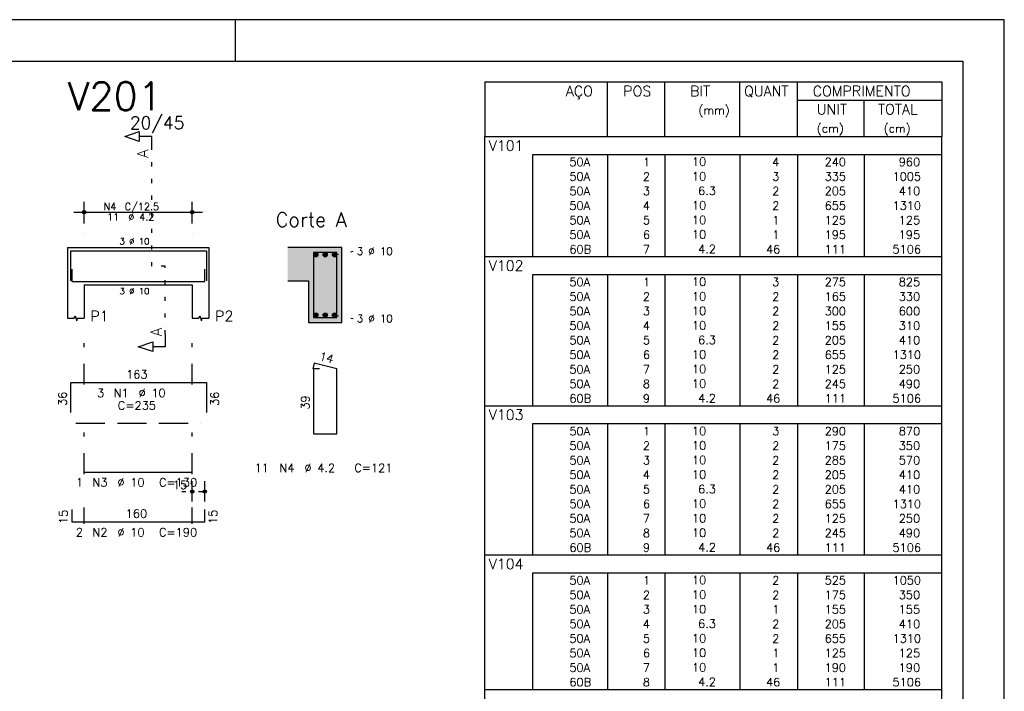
# Model space of a CAD drawing. Extents: x 0 to 84.1, y 0 to 59.4.
# Tile 10 of 10: x 60.4 to 84.1, y 43.2 to 59.4. Entities that reach past the tile are written whole.
import ezdxf

# ---------------------------------------------------------------- set-up
doc = ezdxf.new("R2010")
doc.units = 0
doc.header["$MEASUREMENT"] = 0
for name, pattern in [('ESTILO_TQS_0001', [1, 0.7, -0.3]), ('ESTILO_TQS_0002', [0.4, 0.1, -0.3]), ('ESTILO_TQS_0003', [1.5, 0.5, -0.4, 0.1, -0.5])]:
    doc.linetypes.add(name, pattern=pattern)
for name, color, linetype in [('1', 1, 'CONTINUOUS'), ('2', 2, 'CONTINUOUS'), ('4', 4, 'CONTINUOUS'), ('6', 6, 'CONTINUOUS'), ('7', 7, 'CONTINUOUS'), ('9', 9, 'CONTINUOUS')]:
    doc.layers.add(name, color=color, linetype=linetype)
doc.styles.get("Standard").update_dxf_attribs({"font": 'ROMANS.SHX'})

msp = doc.modelspace()

# ---------------------------------------------------------------- linework, layer by layer
at = {"layer": '1', "linetype": 'ESTILO_TQS_0002'}
for p, q in [((63.585, 53.47), (63.585, 56.29)), ((67.985, 53.745), (68.43, 53.83)), ((63.91, 53.47), (63.585, 53.47)), ((63.91, 51.835), (63.91, 53.47)), ((67.985, 52.295), (68.43, 52.21)), ((64.31, 48.05), (65.11, 48.05))]:
    msp.add_line(p, q, dxfattribs=at)
at = {"layer": '1', "linetype": 'ESTILO_TQS_0001'}
msp.add_line((61.76, 49.695), (64.76, 49.695), dxfattribs=at)
at = {"layer": '1', "linetype": 'Continuous'}
for centre in [(67.535, 53.745), (67.76, 53.745), (67.985, 53.745), (67.535, 52.295), (67.76, 52.295), (67.985, 52.295)]:
    msp.add_circle(centre, 0.05, dxfattribs=at)
at = {"layer": '2', "linetype": 'Continuous'}
for p, q in [((84.100006, 59.400002), (0, 59.400002)), ((65.600006, 58.400002), (65.600006, 59.400002)), ((84.100006, 0), (84.100006, 59.400002)), ((71.6, 57.902507), (71.6, 56.590007)), ((71.6, 57.902507), (82.6, 57.902507)), ((74.55, 56.590007), (74.55, 57.902507)), ((75.93, 56.590007), (75.93, 57.902507)), ((77.74, 56.590007), (77.74, 57.902507)), ((79.12, 56.590007), (79.12, 57.902507)), ((82.6, 57.902507), (82.6, 56.590007)), ((79.12, 57.465007), (82.6, 57.465007)), ((80.73, 56.590007), (80.73, 57.465007)), ((71.6, 56.590007), (82.6, 56.590007)), ((71.6, 56.152507), (71.6, 56.590007)), ((71.6, 56.590007), (82.6, 56.590007)), ((82.6, 56.152507), (82.6, 56.590007)), ((71.6, 55.802507), (71.6, 56.152507)), ((82.6, 56.152507), (72.75, 56.152507)), ((72.75, 56.152507), (72.75, 55.802507)), ((74.55, 56.152507), (74.55, 55.802507)), ((75.93, 56.152507), (75.93, 55.802507)), ((77.74, 56.152507), (77.74, 55.802507)), ((79.12, 56.152507), (79.12, 55.802507)), ((80.73, 56.152507), (80.73, 55.802507)), ((82.6, 55.802507), (82.6, 56.152507)), ((71.6, 55.452507), (71.6, 55.802507)), ((72.75, 55.802507), (72.75, 55.452507)), ((74.55, 55.802507), (74.55, 55.452507)), ((75.93, 55.802507), (75.93, 55.452507)), ((77.74, 55.802507), (77.74, 55.452507)), ((79.12, 55.802507), (79.12, 55.452507)), ((80.73, 55.802507), (80.73, 55.452507)), ((82.6, 55.452507), (82.6, 55.802507)), ((71.6, 55.102507), (71.6, 55.452507)), ((72.75, 55.452507), (72.75, 55.102507)), ((74.55, 55.452507), (74.55, 55.102507)), ((75.93, 55.452507), (75.93, 55.102507)), ((77.74, 55.452507), (77.74, 55.102507)), ((79.12, 55.452507), (79.12, 55.102507)), ((80.73, 55.452507), (80.73, 55.102507)), ((82.6, 55.102507), (82.6, 55.452507)), ((61.96, 54.5), (61.96, 55.02)), ((64.56, 54.5), (64.56, 55.02)), ((71.6, 54.752507), (71.6, 55.102507)), ((72.75, 55.102507), (72.75, 54.752507)), ((74.55, 55.102507), (74.55, 54.752507)), ((75.93, 55.102507), (75.93, 54.752507)), ((77.74, 55.102507), (77.74, 54.752507)), ((79.12, 55.102507), (79.12, 54.752507)), ((80.73, 55.102507), (80.73, 54.752507)), ((82.6, 54.752507), (82.6, 55.102507)), ((61.71, 54.77), (64.81, 54.77)), ((71.6, 54.402507), (71.6, 54.752507)), ((72.75, 54.752507), (72.75, 54.402507)), ((74.55, 54.752507), (74.55, 54.402507)), ((75.93, 54.752507), (75.93, 54.402507)), ((77.74, 54.752507), (77.74, 54.402507)), ((79.12, 54.752507), (79.12, 54.402507)), ((80.73, 54.752507), (80.73, 54.402507)), ((82.6, 54.402507), (82.6, 54.752507)), ((71.6, 54.052507), (71.6, 54.402507)), ((72.75, 54.402507), (72.75, 54.052507)), ((74.55, 54.402507), (74.55, 54.052507)), ((75.93, 54.402507), (75.93, 54.052507)), ((77.74, 54.402507), (77.74, 54.052507)), ((79.12, 54.402507), (79.12, 54.052507)), ((80.73, 54.402507), (80.73, 54.052507)), ((82.6, 54.052507), (82.6, 54.402507)), ((61.96, 54.25), (61.96, 54.25)), ((64.56, 54.25), (64.56, 54.25)), ((71.6, 53.702507), (71.6, 54.052507)), ((72.75, 54.052507), (72.75, 53.702507)), ((74.55, 54.052507), (74.55, 53.702507)), ((75.93, 54.052507), (75.93, 53.702507)), ((77.74, 54.052507), (77.74, 53.702507)), ((79.12, 54.052507), (79.12, 53.702507)), ((80.73, 54.052507), (80.73, 53.702507)), ((82.6, 53.702507), (82.6, 54.052507)), ((61.56, 53.92), (61.56, 53.02)), ((61.56, 53.92), (61.96, 53.92)), ((61.96, 53.92), (64.56, 53.92)), ((64.56, 53.92), (64.96, 53.92)), ((64.96, 53.92), (64.96, 53.02)), ((68.16, 53.92), (66.86, 53.92)), ((68.16, 52.12), (68.16, 53.92)), ((71.6, 53.265007), (71.6, 53.702507)), ((71.6, 53.702507), (82.6, 53.702507)), ((82.6, 53.265007), (82.6, 53.702507)), ((66.86, 53.12), (67.36, 53.12)), ((67.36, 53.12), (67.36, 52.12)), ((71.6, 52.915007), (71.6, 53.265007)), ((82.6, 53.265007), (72.75, 53.265007)), ((72.75, 53.265007), (72.75, 52.915007)), ((74.55, 53.265007), (74.55, 52.915007)), ((75.93, 53.265007), (75.93, 52.915007)), ((77.74, 53.265007), (77.74, 52.915007)), ((79.12, 53.265007), (79.12, 52.915007)), ((80.73, 53.265007), (80.73, 52.915007)), ((82.6, 52.915007), (82.6, 53.265007)), ((61.56, 53.02), (61.56, 52.22)), ((61.96, 53.02), (64.56, 53.02)), ((61.96, 53.02), (61.96, 52.22)), ((64.56, 53.02), (64.56, 52.22)), ((64.96, 53.02), (64.96, 52.22)), ((71.6, 52.565008), (71.6, 52.915007)), ((72.75, 52.915007), (72.75, 52.565008)), ((74.55, 52.915007), (74.55, 52.565008)), ((75.93, 52.915007), (75.93, 52.565008)), ((77.74, 52.915007), (77.74, 52.565008)), ((79.12, 52.915007), (79.12, 52.565008)), ((80.73, 52.915007), (80.73, 52.565008)), ((82.6, 52.565008), (82.6, 52.915007)), ((71.6, 52.215008), (71.6, 52.565008)), ((72.75, 52.565008), (72.75, 52.215008)), ((74.55, 52.565008), (74.55, 52.215008)), ((75.93, 52.565008), (75.93, 52.215008)), ((77.74, 52.565008), (77.74, 52.215008)), ((79.12, 52.565008), (79.12, 52.215008)), ((80.73, 52.565008), (80.73, 52.215008)), ((82.6, 52.215008), (82.6, 52.565008)), ((71.6, 51.865008), (71.6, 52.215008)), ((72.75, 52.215008), (72.75, 51.865008)), ((74.55, 52.215008), (74.55, 51.865008)), ((75.93, 52.215008), (75.93, 51.865008)), ((77.74, 52.215008), (77.74, 51.865008)), ((79.12, 52.215008), (79.12, 51.865008)), ((80.73, 52.215008), (80.73, 51.865008)), ((82.6, 51.865008), (82.6, 52.215008)), ((67.36, 52.12), (68.16, 52.12)), ((71.6, 51.515008), (71.6, 51.865008)), ((72.75, 51.865008), (72.75, 51.515008)), ((74.55, 51.865008), (74.55, 51.515008)), ((75.93, 51.865008), (75.93, 51.515008)), ((77.74, 51.865008), (77.74, 51.515008)), ((79.12, 51.865008), (79.12, 51.515008)), ((80.73, 51.865008), (80.73, 51.515008)), ((82.6, 51.515008), (82.6, 51.865008)), ((71.6, 51.165008), (71.6, 51.515008)), ((72.75, 51.515008), (72.75, 51.165008)), ((74.55, 51.515008), (74.55, 51.165008)), ((75.93, 51.515008), (75.93, 51.165008)), ((77.74, 51.515008), (77.74, 51.165008)), ((79.12, 51.515008), (79.12, 51.165008)), ((80.73, 51.515008), (80.73, 51.165008)), ((82.6, 51.165008), (82.6, 51.515008)), ((71.6, 50.815008), (71.6, 51.165008)), ((72.75, 51.165008), (72.75, 50.815008)), ((74.55, 51.165008), (74.55, 50.815008)), ((75.93, 51.165008), (75.93, 50.815008)), ((77.74, 51.165008), (77.74, 50.815008)), ((79.12, 51.165008), (79.12, 50.815008)), ((80.73, 51.165008), (80.73, 50.815008)), ((82.6, 50.815008), (82.6, 51.165008)), ((71.6, 50.465008), (71.6, 50.815008)), ((72.75, 50.815008), (72.75, 50.465008)), ((74.55, 50.815008), (74.55, 50.465008)), ((75.93, 50.815008), (75.93, 50.465008)), ((77.74, 50.815008), (77.74, 50.465008)), ((79.12, 50.815008), (79.12, 50.465008)), ((80.73, 50.815008), (80.73, 50.465008)), ((82.6, 50.465008), (82.6, 50.815008)), ((71.6, 50.115008), (71.6, 50.465008)), ((72.75, 50.465008), (72.75, 50.115008)), ((74.55, 50.465008), (74.55, 50.115008)), ((75.93, 50.465008), (75.93, 50.115008)), ((77.74, 50.465008), (77.74, 50.115008)), ((79.12, 50.465008), (79.12, 50.115008)), ((80.73, 50.465008), (80.73, 50.115008)), ((82.6, 50.115008), (82.6, 50.465008)), ((71.6, 49.677508), (71.6, 50.115008)), ((71.6, 50.115008), (82.6, 50.115008)), ((82.6, 49.677508), (82.6, 50.115008)), ((71.6, 49.327508), (71.6, 49.677508)), ((82.6, 49.677508), (72.75, 49.677508)), ((72.75, 49.677508), (72.75, 49.327508)), ((74.55, 49.677508), (74.55, 49.327508)), ((75.93, 49.677508), (75.93, 49.327508)), ((77.74, 49.677508), (77.74, 49.327508)), ((79.12, 49.677508), (79.12, 49.327508)), ((80.73, 49.677508), (80.73, 49.327508)), ((82.6, 49.327508), (82.6, 49.677508)), ((71.6, 48.977508), (71.6, 49.327508)), ((72.75, 49.327508), (72.75, 48.977508)), ((74.55, 49.327508), (74.55, 48.977508)), ((75.93, 49.327508), (75.93, 48.977508)), ((77.74, 49.327508), (77.74, 48.977508)), ((79.12, 49.327508), (79.12, 48.977508)), ((80.73, 49.327508), (80.73, 48.977508)), ((82.6, 48.977508), (82.6, 49.327508)), ((71.6, 48.627508), (71.6, 48.977508)), ((72.75, 48.977508), (72.75, 48.627508)), ((74.55, 48.977508), (74.55, 48.627508)), ((75.93, 48.977508), (75.93, 48.627508)), ((77.74, 48.977508), (77.74, 48.627508)), ((79.12, 48.977508), (79.12, 48.627508)), ((80.73, 48.977508), (80.73, 48.627508)), ((82.6, 48.627508), (82.6, 48.977508)), ((71.6, 48.277509), (71.6, 48.627508)), ((72.75, 48.627508), (72.75, 48.277509)), ((74.55, 48.627508), (74.55, 48.277509)), ((75.93, 48.627508), (75.93, 48.277509)), ((77.74, 48.627508), (77.74, 48.277509)), ((79.12, 48.627508), (79.12, 48.277509)), ((80.73, 48.627508), (80.73, 48.277509)), ((82.6, 48.277509), (82.6, 48.627508)), ((64.56, 47.81), (64.56, 48.3)), ((64.86, 47.81), (64.86, 48.3)), ((71.6, 47.927509), (71.6, 48.277509)), ((72.75, 48.277509), (72.75, 47.927509)), ((74.55, 48.277509), (74.55, 47.927509)), ((75.93, 48.277509), (75.93, 47.927509)), ((77.74, 48.277509), (77.74, 47.927509)), ((79.12, 48.277509), (79.12, 47.927509)), ((80.73, 48.277509), (80.73, 47.927509)), ((82.6, 47.927509), (82.6, 48.277509)), ((71.6, 47.577509), (71.6, 47.927509)), ((72.75, 47.927509), (72.75, 47.577509)), ((74.55, 47.927509), (74.55, 47.577509)), ((75.93, 47.927509), (75.93, 47.577509)), ((77.74, 47.927509), (77.74, 47.577509)), ((79.12, 47.927509), (79.12, 47.577509)), ((80.73, 47.927509), (80.73, 47.577509)), ((82.6, 47.577509), (82.6, 47.927509)), ((64.56, 47.71), (64.56, 47.71)), ((64.86, 47.71), (64.86, 47.71)), ((71.6, 47.227509), (71.6, 47.577509)), ((72.75, 47.577509), (72.75, 47.227509)), ((74.55, 47.577509), (74.55, 47.227509)), ((75.93, 47.577509), (75.93, 47.227509)), ((77.74, 47.577509), (77.74, 47.227509)), ((79.12, 47.577509), (79.12, 47.227509)), ((80.73, 47.577509), (80.73, 47.227509)), ((82.6, 47.227509), (82.6, 47.577509)), ((71.6, 46.877509), (71.6, 47.227509)), ((72.75, 47.227509), (72.75, 46.877509)), ((74.55, 47.227509), (74.55, 46.877509)), ((75.93, 47.227509), (75.93, 46.877509)), ((77.74, 47.227509), (77.74, 46.877509)), ((79.12, 47.227509), (79.12, 46.877509)), ((80.73, 47.227509), (80.73, 46.877509)), ((82.6, 46.877509), (82.6, 47.227509)), ((71.6, 46.527509), (71.6, 46.877509)), ((72.75, 46.877509), (72.75, 46.527509)), ((74.55, 46.877509), (74.55, 46.527509)), ((75.93, 46.877509), (75.93, 46.527509)), ((77.74, 46.877509), (77.74, 46.527509)), ((79.12, 46.877509), (79.12, 46.527509)), ((80.73, 46.877509), (80.73, 46.527509)), ((82.6, 46.527509), (82.6, 46.877509)), ((71.6, 46.090009), (71.6, 46.527509)), ((71.6, 46.527509), (82.6, 46.527509)), ((82.6, 46.090009), (82.6, 46.527509)), ((71.6, 45.740009), (71.6, 46.090009)), ((82.6, 46.090009), (72.75, 46.090009)), ((72.75, 46.090009), (72.75, 45.740009)), ((74.55, 46.090009), (74.55, 45.740009)), ((75.93, 46.090009), (75.93, 45.740009)), ((77.74, 46.090009), (77.74, 45.740009)), ((79.12, 46.090009), (79.12, 45.740009)), ((80.73, 46.090009), (80.73, 45.740009)), ((82.6, 45.740009), (82.6, 46.090009)), ((71.6, 45.390009), (71.6, 45.740009)), ((72.75, 45.740009), (72.75, 45.390009)), ((74.55, 45.740009), (74.55, 45.390009)), ((75.93, 45.740009), (75.93, 45.390009)), ((77.74, 45.740009), (77.74, 45.390009)), ((79.12, 45.740009), (79.12, 45.390009)), ((80.73, 45.740009), (80.73, 45.390009)), ((82.6, 45.390009), (82.6, 45.740009)), ((71.6, 45.040009), (71.6, 45.390009)), ((72.75, 45.390009), (72.75, 45.040009)), ((74.55, 45.390009), (74.55, 45.040009)), ((75.93, 45.390009), (75.93, 45.040009)), ((77.74, 45.390009), (77.74, 45.040009)), ((79.12, 45.390009), (79.12, 45.040009)), ((80.73, 45.390009), (80.73, 45.040009)), ((82.6, 45.040009), (82.6, 45.390009)), ((71.6, 44.690009), (71.6, 45.040009)), ((72.75, 45.040009), (72.75, 44.690009)), ((74.55, 45.040009), (74.55, 44.690009)), ((75.93, 45.040009), (75.93, 44.690009)), ((77.74, 45.040009), (77.74, 44.690009)), ((79.12, 45.040009), (79.12, 44.690009)), ((80.73, 45.040009), (80.73, 44.690009)), ((82.6, 44.690009), (82.6, 45.040009)), ((71.6, 44.34001), (71.6, 44.690009)), ((72.75, 44.690009), (72.75, 44.34001)), ((74.55, 44.690009), (74.55, 44.34001)), ((75.93, 44.690009), (75.93, 44.34001)), ((77.74, 44.690009), (77.74, 44.34001)), ((79.12, 44.690009), (79.12, 44.34001)), ((80.73, 44.690009), (80.73, 44.34001)), ((82.6, 44.34001), (82.6, 44.690009)), ((71.6, 43.99001), (71.6, 44.34001)), ((72.75, 44.34001), (72.75, 43.99001)), ((74.55, 44.34001), (74.55, 43.99001)), ((75.93, 44.34001), (75.93, 43.99001)), ((77.74, 44.34001), (77.74, 43.99001)), ((79.12, 44.34001), (79.12, 43.99001)), ((80.73, 44.34001), (80.73, 43.99001)), ((82.6, 43.99001), (82.6, 44.34001)), ((71.6, 43.64001), (71.6, 43.99001)), ((72.75, 43.99001), (72.75, 43.64001)), ((74.55, 43.99001), (74.55, 43.64001)), ((75.93, 43.99001), (75.93, 43.64001)), ((77.74, 43.99001), (77.74, 43.64001)), ((79.12, 43.99001), (79.12, 43.64001)), ((80.73, 43.99001), (80.73, 43.64001)), ((82.6, 43.64001), (82.6, 43.99001)), ((71.6, 43.29001), (71.6, 43.64001)), ((72.75, 43.64001), (72.75, 43.29001)), ((74.55, 43.64001), (74.55, 43.29001)), ((75.93, 43.64001), (75.93, 43.29001)), ((77.74, 43.64001), (77.74, 43.29001)), ((79.12, 43.64001), (79.12, 43.29001)), ((80.73, 43.64001), (80.73, 43.29001)), ((82.6, 43.29001), (82.6, 43.64001)), ((71.6, 42.85251), (71.6, 43.29001)), ((71.6, 43.29001), (82.6, 43.29001)), ((82.6, 42.85251), (82.6, 43.29001))]:
    msp.add_line(p, q, dxfattribs=at)
at = {"layer": '2', "linetype": 'ESTILO_TQS_0003'}
for p, q in [((61.96, 50.622), (61.96, 51.77)), ((64.56, 50.622), (64.56, 51.77)), ((61.96, 48.472), (61.96, 49.818)), ((64.56, 48.472), (64.56, 49.818)), ((61.96, 47.272), (61.96, 47.668)), ((64.56, 47.272), (64.56, 47.668))]:
    msp.add_line(p, q, dxfattribs=at)
at = {"layer": '2', "linetype": 'Continuous'}
for points in [[(83.100006, 1), (2.5, 1), (2.5, 58.400002), (83.100006, 58.400002), (83.100006, 1)], [(63.585, 56.29), (63.585, 56.59), (63.285, 56.59), (63.285, 56.47), (62.935, 56.59), (63.285, 56.71), (63.285, 56.59)], [(61.56, 52.22), (61.72, 52.22), (61.74, 52.28), (61.78, 52.16), (61.8, 52.22), (61.96, 52.22)], [(64.56, 52.22), (64.72, 52.22), (64.74, 52.28), (64.78, 52.16), (64.8, 52.22), (64.96, 52.22)], [(63.91, 51.835), (63.91, 51.535), (63.61, 51.535), (63.61, 51.415), (63.26, 51.535), (63.61, 51.655), (63.61, 51.535)]]:
    msp.add_lwpolyline(points, dxfattribs=at)
for centre, radius in [((61.96, 54.77), 0.041625), ((61.96, 54.77), 0.02075), ((64.56, 54.77), 0.041625), ((64.56, 54.77), 0.02075), ((64.56, 48.05), 0.04), ((64.56, 48.05), 0.02), ((64.86, 48.05), 0.04), ((64.86, 48.05), 0.02)]:
    msp.add_circle(centre, radius, dxfattribs=at)
at = {"layer": '4', "linetype": 'Continuous'}
for p, q in [((61.6396, 53.12), (61.6396, 53.84)), ((61.6396, 53.84), (64.8996, 53.84)), ((64.8996, 53.84), (64.8996, 53.12)), ((61.66, 53.4), (61.66, 53.1)), ((64.86, 53.1), (64.86, 53.4)), ((61.66, 53.1), (64.86, 53.1)), ((61.96, 53.1), (64.56, 53.1))]:
    msp.add_line(p, q, dxfattribs=at)
msp.add_lwpolyline([(67.48, 53.8), (67.48, 52.24), (68.04, 52.24), (68.04, 53.8), (67.48, 53.8)], dxfattribs=at)
at = {"layer": '6', "linetype": 'Continuous'}
for p, q in [((67.497782, 51.14), (67.462782, 51.004446)), ((67.62, 51), (67.48, 51)), ((67.48, 51), (67.48, 49.44)), ((68.04, 51), (67.497782, 51.14)), ((68.04, 49.44), (68.04, 51)), ((61.6396, 49.95), (61.6396, 50.67)), ((61.6396, 50.67), (64.8996, 50.67)), ((64.8996, 50.67), (64.8996, 49.95)), ((67.48, 49.44), (68.04, 49.44)), ((61.96, 48.52), (64.56, 48.52)), ((61.66, 47.62), (61.66, 47.32)), ((64.86, 47.32), (64.86, 47.62)), ((61.66, 47.32), (64.86, 47.32))]:
    msp.add_line(p, q, dxfattribs=at)
at = {"layer": '9', "linetype": 'Continuous'}
for points in [[(67.36, 53.12), (68.16, 53.92), (66.86, 53.92)], [(67.36, 53.12), (66.86, 53.92), (66.86, 53.12)], [(67.36, 53.12), (68.16, 52.12), (68.16, 53.92)], [(67.585, 53.745), (67.51, 53.788301), (67.488015, 53.762101)], [(67.585, 53.745), (67.543682, 53.79424), (67.51, 53.788301)], [(67.585, 53.745), (67.573302, 53.777139), (67.543682, 53.79424)], [(67.81, 53.745), (67.735, 53.788301), (67.713015, 53.762101)], [(67.81, 53.745), (67.768682, 53.79424), (67.735, 53.788301)], [(67.81, 53.745), (67.798302, 53.777139), (67.768682, 53.79424)], [(68.035, 53.745), (67.96, 53.788301), (67.938015, 53.762101)], [(68.035, 53.745), (67.993682, 53.79424), (67.96, 53.788301)], [(68.035, 53.745), (68.023302, 53.777139), (67.993682, 53.79424)], [(67.585, 53.745), (67.488015, 53.762101), (67.488015, 53.727899)], [(67.585, 53.745), (67.488015, 53.727899), (67.51, 53.701699)], [(67.585, 53.745), (67.51, 53.701699), (67.543682, 53.69576)], [(67.585, 53.745), (67.543682, 53.69576), (67.573302, 53.712861)], [(67.585, 53.745), (67.573302, 53.712861), (67.585, 53.745)], [(67.81, 53.745), (67.713015, 53.762101), (67.713015, 53.727899)], [(67.81, 53.745), (67.713015, 53.727899), (67.735, 53.701699)], [(67.81, 53.745), (67.735, 53.701699), (67.768682, 53.69576)], [(67.81, 53.745), (67.768682, 53.69576), (67.798302, 53.712861)], [(67.81, 53.745), (67.798302, 53.712861), (67.81, 53.745)], [(68.035, 53.745), (67.938015, 53.762101), (67.938015, 53.727899)], [(68.035, 53.745), (67.938015, 53.727899), (67.96, 53.701699)], [(68.035, 53.745), (67.96, 53.701699), (67.993682, 53.69576)], [(68.035, 53.745), (67.993682, 53.69576), (68.023302, 53.712861)], [(68.035, 53.745), (68.023302, 53.712861), (68.035, 53.745)], [(67.36, 53.12), (67.36, 52.12), (68.16, 52.12)], [(67.585, 52.295), (67.51, 52.338301), (67.488015, 52.312101)], [(67.585, 52.295), (67.488015, 52.312101), (67.488015, 52.277899)], [(67.585, 52.295), (67.488015, 52.277899), (67.51, 52.251699)], [(67.585, 52.295), (67.543682, 52.34424), (67.51, 52.338301)], [(67.585, 52.295), (67.51, 52.251699), (67.543682, 52.24576)], [(67.585, 52.295), (67.573302, 52.327139), (67.543682, 52.34424)], [(67.585, 52.295), (67.543682, 52.24576), (67.573302, 52.262861)], [(67.585, 52.295), (67.573302, 52.262861), (67.585, 52.295)], [(67.81, 52.295), (67.735, 52.338301), (67.713015, 52.312101)], [(67.81, 52.295), (67.713015, 52.312101), (67.713015, 52.277899)], [(67.81, 52.295), (67.713015, 52.277899), (67.735, 52.251699)], [(67.81, 52.295), (67.768682, 52.34424), (67.735, 52.338301)], [(67.81, 52.295), (67.735, 52.251699), (67.768682, 52.24576)], [(67.81, 52.295), (67.798302, 52.327139), (67.768682, 52.34424)], [(67.81, 52.295), (67.768682, 52.24576), (67.798302, 52.262861)], [(67.81, 52.295), (67.798302, 52.262861), (67.81, 52.295)], [(68.035, 52.295), (67.96, 52.338301), (67.938015, 52.312101)], [(68.035, 52.295), (67.938015, 52.312101), (67.938015, 52.277899)], [(68.035, 52.295), (67.938015, 52.277899), (67.96, 52.251699)], [(68.035, 52.295), (67.993682, 52.34424), (67.96, 52.338301)], [(68.035, 52.295), (67.96, 52.251699), (67.993682, 52.24576)], [(68.035, 52.295), (68.023302, 52.327139), (67.993682, 52.34424)], [(68.035, 52.295), (67.993682, 52.24576), (68.023302, 52.262861)], [(68.035, 52.295), (68.023302, 52.262861), (68.035, 52.295)]]:
    msp.add_solid(points, dxfattribs=at)

# ---------------------------------------------------------------- texts
at = {"layer": '2', "linetype": 'Continuous'}
for s, height, p in [('AÇO', 0.25, (73.54958, 57.558757)), ('POS', 0.25, (74.93, 57.558757)), ('BIT', 0.25, (76.54, 57.558757)), ('QUANT', 0.25, (77.836489, 57.558757)), ('COMPRIMENTO', 0.25, (79.489469, 57.558757)), ('(mm)', 0.2, (76.74, 57.121257)), ('UNIT', 0.25, (79.586854, 57.121257)), ('TOTAL', 0.25, (81.059307, 57.121257)), ('20/45', 0.3, (63.06, 56.77)), ('(cm)', 0.2, (79.586854, 56.683757)), ('(cm)', 0.2, (81.196854, 56.683757)), ('V101', 0.25, (71.695798, 56.246257)), ('     50A', 0.2, (72.889661, 55.877507)), ('  1', 0.2, (75.13, 55.877507)), ('   10  ', 0.2, (76.136543, 55.88355)), ('    4', 0.2, (77.92, 55.877507)), ('   240', 0.2, (79.33, 55.877507)), ('    960', 0.2, (80.963622, 55.877507)), ('     50A', 0.2, (72.889661, 55.527507)), ('  2', 0.2, (75.13, 55.527507)), ('   10  ', 0.2, (76.136543, 55.533551)), ('    3', 0.2, (77.92, 55.527507)), ('   335', 0.2, (79.33, 55.527507)), ('   1005', 0.2, (80.963622, 55.527507)), ('     50A', 0.2, (72.889661, 55.177507)), ('  3', 0.2, (75.13, 55.177507)), ('    6.3', 0.2, (76.136543, 55.183551)), ('    2', 0.2, (77.92, 55.177507)), ('   205', 0.2, (79.33, 55.177507)), ('    410', 0.2, (80.963622, 55.177507)), ('N4', 0.17, (62.427, 54.821)), ('C/12.5', 0.17, (62.937, 54.821)), ('     50A', 0.2, (72.889661, 54.827507)), ('  4', 0.2, (75.13, 54.827507)), ('   10  ', 0.2, (76.136543, 54.833551)), ('    2', 0.2, (77.92, 54.827507)), ('   655', 0.2, (79.33, 54.827507)), ('   1310', 0.2, (80.963622, 54.827507)), ('11', 0.17, (62.512, 54.566)), ('%%c 4.2', 0.17, (63.022, 54.566)), ('Corte A', 0.34, (66.57, 54.42)), ('     50A', 0.2, (72.889661, 54.477507)), ('  5', 0.2, (75.13, 54.477507)), ('   10  ', 0.2, (76.136543, 54.483551)), ('    1', 0.2, (77.92, 54.477507)), ('   125', 0.2, (79.33, 54.477507)), ('    125', 0.2, (80.963622, 54.477507)), ('     50A', 0.2, (72.889661, 54.127507)), ('  6', 0.2, (75.13, 54.127507)), ('   10  ', 0.2, (76.136543, 54.133551)), ('    1', 0.2, (77.92, 54.127507)), ('   195', 0.2, (79.33, 54.127507)), ('    195', 0.2, (80.963622, 54.127507)), ('3 %%c 10', 0.15, (62.81, 53.995)), ('3 %%c 10', 0.18, (68.52, 53.74)), ('     60B', 0.2, (72.889661, 53.777507)), ('  7', 0.2, (75.13, 53.777507)), ('    4.2', 0.2, (76.136543, 53.783551)), ('   46', 0.2, (77.92, 53.777507)), ('   111', 0.2, (79.33, 53.777507)), ('   5106', 0.2, (80.963622, 53.777507)), ('V102', 0.25, (71.695798, 53.358757)), ('     50A', 0.2, (72.889661, 52.990007)), ('  1', 0.2, (75.13, 52.990007)), ('   10  ', 0.2, (76.136543, 52.996051)), ('    3', 0.2, (77.92, 52.990007)), ('   275', 0.2, (79.33, 52.990007)), ('    825', 0.2, (80.963622, 52.990007)), ('3 %%c 10', 0.15, (62.81, 52.795)), ('     50A', 0.2, (72.889661, 52.640007)), ('  2', 0.2, (75.13, 52.640007)), ('   10  ', 0.2, (76.136543, 52.646051)), ('    2', 0.2, (77.92, 52.640007)), ('   165', 0.2, (79.33, 52.640007)), ('    330', 0.2, (80.963622, 52.640007)), ('P1', 0.25, (62.11, 52.145)), ('P2', 0.25, (65.11, 52.145)), ('     50A', 0.2, (72.889661, 52.290007)), ('  3', 0.2, (75.13, 52.290007)), ('   10  ', 0.2, (76.136543, 52.296051)), ('    2', 0.2, (77.92, 52.290007)), ('   300', 0.2, (79.33, 52.290007)), ('    600', 0.2, (80.963622, 52.290007)), ('3 %%c 10', 0.18, (68.52, 52.12)), ('     50A', 0.2, (72.889661, 51.940008)), ('  4', 0.2, (75.13, 51.940008)), ('   10  ', 0.2, (76.136543, 51.946051)), ('    2', 0.2, (77.92, 51.940008)), ('   155', 0.2, (79.33, 51.940008)), ('    310', 0.2, (80.963622, 51.940008)), ('     50A', 0.2, (72.889661, 51.590008)), ('  5', 0.2, (75.13, 51.590008)), ('    6.3', 0.2, (76.136543, 51.596052)), ('    2', 0.2, (77.92, 51.590008)), ('   205', 0.2, (79.33, 51.590008)), ('    410', 0.2, (80.963622, 51.590008)), ('     50A', 0.2, (72.889661, 51.240008)), ('  6', 0.2, (75.13, 51.240008)), ('   10  ', 0.2, (76.136543, 51.246052)), ('    2', 0.2, (77.92, 51.240008)), ('   655', 0.2, (79.33, 51.240008)), ('   1310', 0.2, (80.963622, 51.240008)), ('163', 0.2, (62.9696, 50.77)), ('     50A', 0.2, (72.889661, 50.890008)), ('  7', 0.2, (75.13, 50.890008)), ('   10  ', 0.2, (76.136543, 50.896052)), ('    2', 0.2, (77.92, 50.890008)), ('   125', 0.2, (79.33, 50.890008)), ('    250', 0.2, (80.963622, 50.890008)), ('     50A', 0.2, (72.889661, 50.540008)), ('  8', 0.2, (75.13, 50.540008)), ('   10  ', 0.2, (76.136543, 50.546052)), ('    2', 0.2, (77.92, 50.540008)), ('   245', 0.2, (79.33, 50.540008)), ('    490', 0.2, (80.963622, 50.540008)), ('3', 0.2, (62.2696, 50.32)), ('N1', 0.2, (62.6696, 50.32)), ('%%c 10', 0.2, (63.2696, 50.32)), ('     60B', 0.2, (72.889661, 50.190008)), ('  9', 0.2, (75.13, 50.190008)), ('    4.2', 0.2, (76.136543, 50.196052)), ('   46', 0.2, (77.92, 50.190008)), ('   111', 0.2, (79.33, 50.190008)), ('   5106', 0.2, (80.963622, 50.190008)), ('C=235', 0.2, (62.7696, 50.02)), ('V103', 0.25, (71.695798, 49.771258)), ('     50A', 0.2, (72.889661, 49.402508)), ('  1', 0.2, (75.13, 49.402508)), ('   10  ', 0.2, (76.136543, 49.408552)), ('    3', 0.2, (77.92, 49.402508)), ('   290', 0.2, (79.33, 49.402508)), ('    870', 0.2, (80.963622, 49.402508)), ('     50A', 0.2, (72.889661, 49.052508)), ('  2', 0.2, (75.13, 49.052508)), ('   10  ', 0.2, (76.136543, 49.058552)), ('    2', 0.2, (77.92, 49.052508)), ('   175', 0.2, (79.33, 49.052508)), ('    350', 0.2, (80.963622, 49.052508)), ('     50A', 0.2, (72.889661, 48.702508)), ('  3', 0.2, (75.13, 48.702508)), ('   10  ', 0.2, (76.136543, 48.708552)), ('    2', 0.2, (77.92, 48.702508)), ('   285', 0.2, (79.33, 48.702508)), ('    570', 0.2, (80.963622, 48.702508)), ('11', 0.2, (66.06, 48.52)), ('N4', 0.2, (66.66, 48.52)), ('%%c 4.2', 0.2, (67.26, 48.52)), ('C=121', 0.2, (68.46, 48.52)), ('1', 0.2, (61.76, 48.17)), ('N3', 0.2, (62.16, 48.17)), ('%%c 10', 0.2, (62.76, 48.17)), ('C=130', 0.2, (63.76, 48.17)), ('     50A', 0.2, (72.889661, 48.352508)), ('  4', 0.2, (75.13, 48.352508)), ('   10  ', 0.2, (76.136543, 48.358552)), ('    2', 0.2, (77.92, 48.352508)), ('   205', 0.2, (79.33, 48.352508)), ('    410', 0.2, (80.963622, 48.352508)), ('15', 0.2, (64.093333, 48.11)), ('     50A', 0.2, (72.889661, 48.002508)), ('  5', 0.2, (75.13, 48.002508)), ('    6.3', 0.2, (76.136543, 48.008552)), ('    2', 0.2, (77.92, 48.002508)), ('   205', 0.2, (79.33, 48.002508)), ('    410', 0.2, (80.963622, 48.002508)), ('   10  ', 0.2, (76.136543, 47.658552)), ('160', 0.2, (62.96, 47.42)), ('     50A', 0.2, (72.889661, 47.652509)), ('  6', 0.2, (75.13, 47.652509)), ('    2', 0.2, (77.92, 47.652509)), ('   655', 0.2, (79.33, 47.652509)), ('   1310', 0.2, (80.963622, 47.652509)), ('     50A', 0.2, (72.889661, 47.302509)), ('  7', 0.2, (75.13, 47.302509)), ('   10  ', 0.2, (76.136543, 47.308553)), ('    2', 0.2, (77.92, 47.302509)), ('   125', 0.2, (79.33, 47.302509)), ('    250', 0.2, (80.963622, 47.302509)), ('2', 0.2, (61.76, 46.97)), ('N2', 0.2, (62.16, 46.97)), ('%%c 10', 0.2, (62.76, 46.97)), ('C=190', 0.2, (63.76, 46.97)), ('     50A', 0.2, (72.889661, 46.952509)), ('  8', 0.2, (75.13, 46.952509)), ('   10  ', 0.2, (76.136543, 46.958553)), ('    2', 0.2, (77.92, 46.952509)), ('   245', 0.2, (79.33, 46.952509)), ('    490', 0.2, (80.963622, 46.952509)), ('     60B', 0.2, (72.889661, 46.602509)), ('  9', 0.2, (75.13, 46.602509)), ('    4.2', 0.2, (76.136543, 46.608553)), ('   46', 0.2, (77.92, 46.602509)), ('   111', 0.2, (79.33, 46.602509)), ('   5106', 0.2, (80.963622, 46.602509)), ('V104', 0.25, (71.695798, 46.183759)), ('     50A', 0.2, (72.889661, 45.815009)), ('  1', 0.2, (75.13, 45.815009)), ('   10  ', 0.2, (76.136543, 45.821053)), ('    2', 0.2, (77.92, 45.815009)), ('   525', 0.2, (79.33, 45.815009)), ('   1050', 0.2, (80.963622, 45.815009)), ('     50A', 0.2, (72.889661, 45.465009)), ('  2', 0.2, (75.13, 45.465009)), ('   10  ', 0.2, (76.136543, 45.471053)), ('    2', 0.2, (77.92, 45.465009)), ('   175', 0.2, (79.33, 45.465009)), ('    350', 0.2, (80.963622, 45.465009)), ('     50A', 0.2, (72.889661, 45.115009)), ('  3', 0.2, (75.13, 45.115009)), ('   10  ', 0.2, (76.136543, 45.121053)), ('    1', 0.2, (77.92, 45.115009)), ('   155', 0.2, (79.33, 45.115009)), ('    155', 0.2, (80.963622, 45.115009)), ('     50A', 0.2, (72.889661, 44.765009)), ('  4', 0.2, (75.13, 44.765009)), ('    6.3', 0.2, (76.136543, 44.771053)), ('    2', 0.2, (77.92, 44.765009)), ('   205', 0.2, (79.33, 44.765009)), ('    410', 0.2, (80.963622, 44.765009)), ('     50A', 0.2, (72.889661, 44.415009)), ('  5', 0.2, (75.13, 44.415009)), ('   10  ', 0.2, (76.136543, 44.421053)), ('    2', 0.2, (77.92, 44.415009)), ('   655', 0.2, (79.33, 44.415009)), ('   1310', 0.2, (80.963622, 44.415009)), ('     50A', 0.2, (72.889661, 44.065009)), ('  6', 0.2, (75.13, 44.065009)), ('   10  ', 0.2, (76.136543, 44.071053)), ('    1', 0.2, (77.92, 44.065009)), ('   125', 0.2, (79.33, 44.065009)), ('    125', 0.2, (80.963622, 44.065009)), ('     50A', 0.2, (72.889661, 43.71501)), ('  7', 0.2, (75.13, 43.71501)), ('   10  ', 0.2, (76.136543, 43.721053)), ('    1', 0.2, (77.92, 43.71501)), ('   190', 0.2, (79.33, 43.71501)), ('    190', 0.2, (80.963622, 43.71501)), ('     60B', 0.2, (72.889661, 43.36501)), ('  8', 0.2, (75.13, 43.36501)), ('    4.2', 0.2, (76.136543, 43.371054)), ('   46', 0.2, (77.92, 43.36501)), ('   111', 0.2, (79.33, 43.36501)), ('   5106', 0.2, (80.963622, 43.36501))]:
    msp.add_text(s, height=height, dxfattribs=at).set_placement(p)
for s, height, rotation, p in [('A', 0.272, 90, (63.5034, 56.0724)), ('A', 0.272, 90, (63.8284, 51.7806)), ('14', 0.2, 345.522488, (67.600242, 51.216825)), ('36', 0.2, 90, (61.5396, 50.11)), ('36', 0.2, 90, (65.1996, 50.11)), ('39', 0.2, 90, (67.38, 50.02)), ('15', 0.2, 90, (61.56, 47.27)), ('15', 0.2, 90, (65.16, 47.27))]:
    msp.add_text(s, height=height, rotation=rotation, dxfattribs=at).set_placement(p)
at = {"layer": '7', "linetype": 'Continuous'}
msp.add_text('V201', height=0.68, dxfattribs=at).set_placement((61.56, 57.22))

doc.saveas('drawing.dxf')
